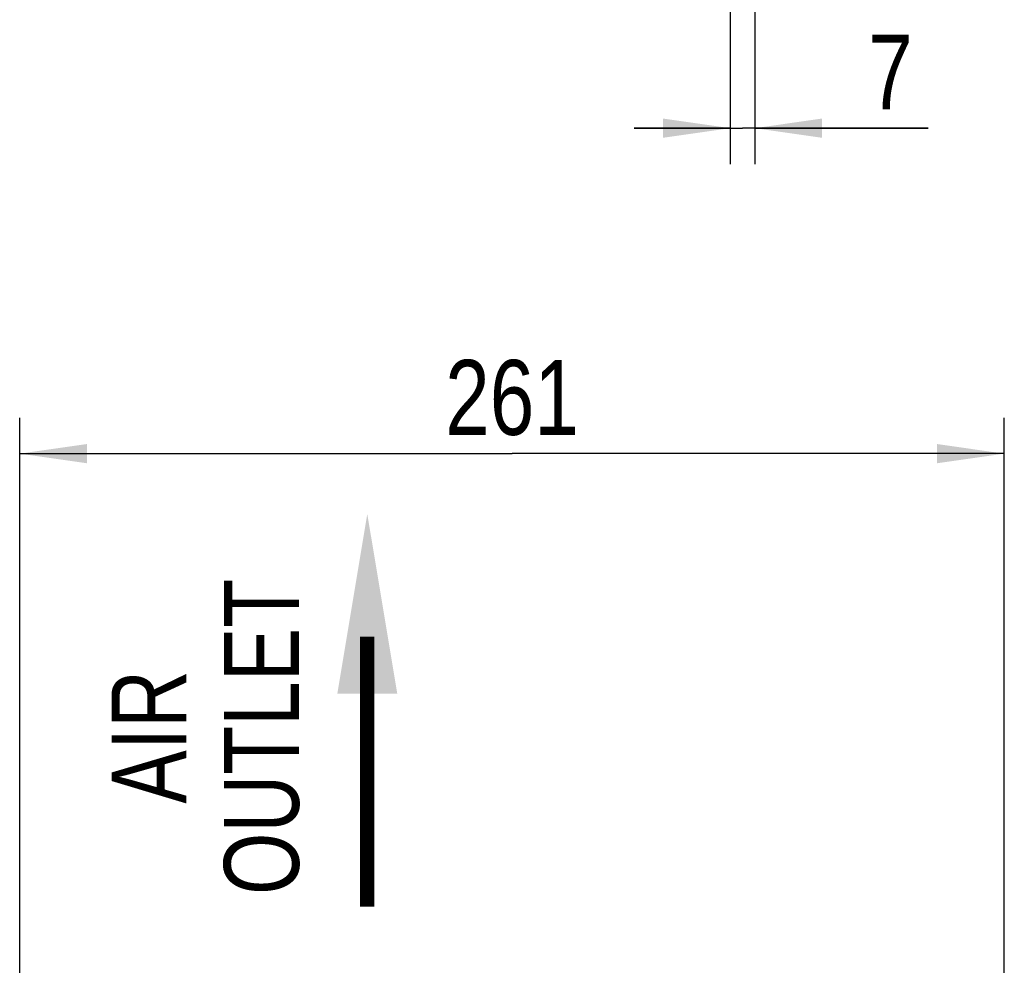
# Model space of a CAD drawing. Header units: inches. Extents: x 0 to 117, y 0 to 83.
# Tile 26 of 69: x 48 to 58, y 53 to 63. Entities that reach past the tile are written whole.
import ezdxf

# ---------------------------------------------------------------- set-up
doc = ezdxf.new("R2010")
doc.units = ezdxf.units.IN
doc.header["$LTSCALE"] = 6.431102
doc.header["$MEASUREMENT"] = 0
doc.layers.get('0').update_dxf_attribs({"linetype": 'CONTINUOUS'})
doc.styles.get("Standard").update_dxf_attribs({"font": 'txt', "width": 0.8})
doc.styles.add('TEXTSTYLE_5', font='txt', dxfattribs={"width": 0.8})
doc.dimstyles.new('DIMSTYLE_1', dxfattribs={"dimtxt": 0.78125, "dimasz": 0.7, "dimexe": 0.18, "dimexo": 0.0625, "dimgap": 0.09, "dimtad": 1, "dimdec": 0, "dimzin": 4, "dimdsep": 46, "dimtxsty": 'STANDARD', "dimblk": '_FILLED', "dimblk1": '_FILLED', "dimblk2": '_FILLED', "dimcen": 0.09, "dimadec": 0, "dimazin": 0, "dimtfac": 1, "dimtdec": 0, "dimtofl": 0, "dimtmove": 0, "dimatfit": 3, "dimldrblk": '_FILLED', "dimfxl": 1, "dimtolj": 1, "dimtzin": 4, "dimarcsym": 0})

# ---------------------------------------------------------------- blocks, each defined once
blk = doc.blocks.new('_FILLED')
at = {"color": 0, "linetype": 'BYBLOCK'}
blk.add_solid([(0, 0), (-1, 0.143), (-1, -0.143)], dxfattribs=at)
blk = doc.blocks.new('*D5')
at = {"color": 7, "linetype": 'CONTINUOUS'}
for p, q in [((47.548, 52.971), (47.548, 58.88)), ((57.811, 50.874), (57.811, 58.88)), ((47.548, 58.505), (52.68, 58.505)), ((57.811, 58.505), (52.68, 58.505))]:
    blk.add_line(p, q, dxfattribs=at)
at = {"color": 7, "linetype": 'CONTINUOUS', "xscale": 0.7, "yscale": 0.7, "zscale": 0.7, "rotation": 180}
blk.add_blockref('_FILLED', (47.548, 58.505), dxfattribs=at)
at = {"color": 7, "linetype": 'CONTINUOUS', "xscale": 0.7, "yscale": 0.7, "zscale": 0.7}
blk.add_blockref('_FILLED', (57.811, 58.505), dxfattribs=at)
at = {"color": 7, "linetype": 'CONTINUOUS', "insert": (52.68, 59.482), "char_height": 0.7812, "width": 1.875, "attachment_point": 2, "line_spacing_factor": 0.9}
blk.add_mtext('261', dxfattribs=at)
blk = doc.blocks.new('*D10')
at = {"color": 7, "linetype": 'CONTINUOUS'}
for p, q in [((54.954, 66.398), (54.954, 61.524)), ((55.211, 63.726), (55.211, 61.524)), ((54.954, 61.899), (53.954, 61.899)), ((53.954, 61.899), (55.083, 61.899)), ((57.018, 61.899), (55.083, 61.899)), ((55.211, 61.899), (57.018, 61.899))]:
    blk.add_line(p, q, dxfattribs=at)
at = {"color": 7, "linetype": 'CONTINUOUS', "xscale": 0.7, "yscale": 0.7, "zscale": 0.7}
blk.add_blockref('_FILLED', (54.954, 61.899), dxfattribs=at)
at = {"color": 7, "linetype": 'CONTINUOUS', "xscale": 0.7, "yscale": 0.7, "zscale": 0.7, "rotation": 180}
blk.add_blockref('_FILLED', (55.211, 61.899), dxfattribs=at)
at = {"color": 7, "linetype": 'CONTINUOUS', "insert": (56.393, 62.875), "char_height": 0.781, "width": 0.625, "attachment_point": 1, "line_spacing_factor": 0.9}
blk.add_mtext('7', dxfattribs=at)
blk = doc.blocks.new('SYMBOL_0_BL1', base_point=(51.171, 55.83))
at = {"color": 7, "linetype": 'CONTINUOUS', "const_width": 0.15}
blk.add_lwpolyline([(51.171, 56.596), (51.171, 53.783)], dxfattribs=at)
at = {"color": 7, "linetype": 'CONTINUOUS'}
blk.add_solid([(51.484, 56.002), (51.171, 57.877), (50.859, 56.002)], dxfattribs=at)

msp = doc.modelspace()

# ---------------------------------------------------------------- block references
at = {"color": 7, "linetype": 'CONTINUOUS'}
msp.add_blockref('SYMBOL_0_BL1', (51.171, 55.83), dxfattribs=at)

# ---------------------------------------------------------------- texts
at = {"color": 7, "linetype": 'CONTINUOUS', "insert": (48.505, 55.552), "char_height": 0.7812, "width": 3.54167, "attachment_point": 2, "rotation": 90, "line_spacing_factor": 0.9, "style": 'TEXTSTYLE_5'}
msp.add_mtext('AIR \\POUTLET', dxfattribs=at)

# ---------------------------------------------------------------- dimensions: what is measured, and where the dimension line sits
at = {"color": 7, "linetype": 'CONTINUOUS'}
for base, p1, p2, picture, middle in [((55.211, 61.899), (54.954, 66.398), (55.211, 63.726), '*D10', (56.705, 62.485)), ((57.811, 58.505), (47.548, 52.971), (57.811, 50.874), '*D5', (51.742, 59.091))]:
    dim = msp.add_linear_dim(base=base, p1=p1, p2=p2, dimstyle='DIMSTYLE_1', dxfattribs=at)
    dim.commit()
    dim.dimension.update_dxf_attribs({"geometry": picture, "text_midpoint": middle, "dimtype": 160})

doc.saveas('drawing.dxf')
